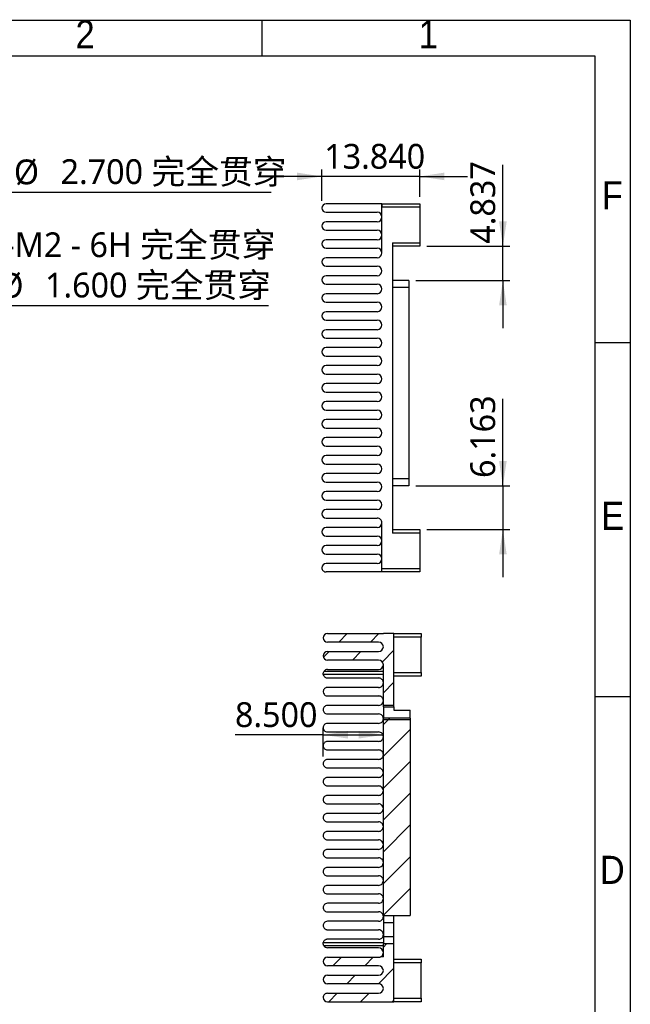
# Model space of a CAD drawing. Header units: millimetres. Extents: x 3 to 207, y 3 to 294.
# Tile 8 of 8: x 121 to 207, y 155 to 294. Entities that reach past the tile are written whole.
import ezdxf

# ---------------------------------------------------------------- set-up
doc = ezdxf.new("R2010")
doc.units = ezdxf.units.MM
doc.linetypes.add('PHANTOM', pattern=[12.7, 6.35, -1.27, 1.27, -1.27, 1.27, -1.27])
for name, color, linetype in [('几何体', 7, 'Continuous'), ('剖面线', 4, 'Continuous'), ('尺寸', 3, 'Continuous'), ('注释', 7, 'Continuous'), ('草图直线', 1, 'Continuous'), ('装饰螺纹线', 6, 'PHANTOM')]:
    doc.layers.add(name, color=color, linetype=linetype)
doc.styles.add('SLDTEXTSTYLE0', font='MSYH.TTC', dxfattribs={"bigfont": 'bigfont'})
doc.styles.add('SLDTEXTSTYLE1', font='MSYH.TTC')
doc.styles.add('SLDTEXTSTYLE2', font='GOTHIC.TTF', dxfattribs={"width": 0.913})
doc.dimstyles.new('SLDDIMSTYLE1', dxfattribs={"dimtxt": 3.5, "dimasz": 3.5, "dimexe": 0, "dimexo": 0.0625, "dimgap": 0.875, "dimtad": 0, "dimtih": 1, "dimtoh": 1, "dimdec": 3, "dimrnd": 1e-09, "dimzin": 4, "dimdsep": 46, "dimtxsty": 'SLDTEXTSTYLE1', "dimblk1": 'NONE', "dimsah": 1, "dimcen": 0, "dimadec": 0, "dimazin": 1, "dimtfac": 1, "dimtdec": 3, "dimtmove": 0, "dimatfit": 3, "dimldrblk": 'NONE', "dimfxl": 1, "dimfrac": 2, "dimtolj": 1, "dimtzin": 12, "dimarcsym": 0})
doc.dimstyles.new('SLDDIMSTYLE10', dxfattribs={"dimtxt": 3.5, "dimasz": 3.5, "dimexe": 0, "dimexo": 0.0625, "dimgap": 0.875, "dimtad": 1, "dimdec": 3, "dimrnd": 1e-09, "dimzin": 12, "dimdsep": 46, "dimtxsty": 'SLDTEXTSTYLE1', "dimsah": 1, "dimcen": 0.09, "dimadec": 0, "dimazin": 3, "dimtfac": 1, "dimtdec": 3, "dimtmove": 0, "dimatfit": 0, "dimfxl": 1, "dimfrac": 2, "dimtolj": 1, "dimtzin": 12, "dimarcsym": 0})
doc.dimstyles.new('SLDDIMSTYLE11', dxfattribs={"dimtxt": 3.5, "dimasz": 3.5, "dimexe": 0, "dimexo": 0.0625, "dimgap": 0.875, "dimtad": 1, "dimdec": 3, "dimrnd": 1e-09, "dimzin": 4, "dimdsep": 46, "dimtxsty": 'SLDTEXTSTYLE1', "dimsah": 1, "dimcen": 0.09, "dimadec": 0, "dimazin": 1, "dimtfac": 1, "dimtdec": 3, "dimtofl": 0, "dimtmove": 0, "dimatfit": 3, "dimfxl": 1, "dimfrac": 2, "dimtolj": 1, "dimtzin": 12, "dimarcsym": 0})
doc.dimstyles.new('SLDDIMSTYLE2', dxfattribs={"dimtxt": 3.5, "dimasz": 3.5, "dimexe": 0, "dimexo": 0.0625, "dimgap": 0.875, "dimtad": 0, "dimtih": 1, "dimtoh": 1, "dimdec": 6, "dimrnd": 1e-09, "dimzin": 12, "dimdsep": 46, "dimtxsty": 'SLDTEXTSTYLE1', "dimblk1": 'NONE', "dimsah": 1, "dimcen": 0, "dimadec": 0, "dimazin": 3, "dimtfac": 1, "dimtdec": 3, "dimtmove": 0, "dimatfit": 3, "dimldrblk": 'NONE', "dimfxl": 1, "dimfrac": 2, "dimtolj": 1, "dimtzin": 12, "dimarcsym": 0})
doc.dimstyles.new('SLDDIMSTYLE8', dxfattribs={"dimtxt": 3.5, "dimasz": 3.5, "dimexe": 0, "dimexo": 0.0625, "dimgap": 0.875, "dimtad": 1, "dimdec": 3, "dimrnd": 1e-09, "dimzin": 4, "dimdsep": 46, "dimtxsty": 'SLDTEXTSTYLE1', "dimsah": 1, "dimcen": 0.09, "dimadec": 0, "dimazin": 1, "dimtfac": 1, "dimtdec": 3, "dimtmove": 0, "dimatfit": 0, "dimfxl": 1, "dimfrac": 2, "dimtolj": 1, "dimtzin": 12, "dimarcsym": 0})

# ---------------------------------------------------------------- blocks, each defined once
blk = doc.blocks.new('_D')
at = {"layer": '尺寸'}
for p, q in [((109.28, 265.95), (113.92, 269.75)), ((113.92, 269.75), (156.26, 269.75)), ((107.19, 264.24), (109.28, 265.95))]:
    blk.add_line(p, q, dxfattribs=at)
blk.add_solid([(109.28, 265.95), (112.33, 267.75), (111.65, 268.58)], dxfattribs=at)
at = {"layer": '尺寸', "char_height": 3.5, "attachment_point": 1}
for s, insert, style in [('4-', (115.51, 274.38), 'SLDTEXTSTYLE1'), ('%%c', (119.9, 274.34), 'SLDTEXTSTYLE1'), (' 2.700 完全贯穿', (125.31, 274.38), 'SLDTEXTSTYLE0')]:
    blk.add_mtext(s, dxfattribs=dict(at, insert=insert, style=style))
blk = doc.blocks.new('_None')
blk = doc.blocks.new('_D_1')
at = {"layer": '尺寸'}
for p, q in [((83.71, 236.05), (114.33, 253.73)), ((114.33, 253.73), (155.85, 253.73)), ((82.33, 235.25), (83.71, 236.05))]:
    blk.add_line(p, q, dxfattribs=at)
blk.add_solid([(83.71, 236.05), (87.01, 237.34), (86.47, 238.27)], dxfattribs=at)
at = {"layer": '尺寸', "char_height": 3.5, "attachment_point": 1}
for s, insert, style in [('3-M2 - 6H 完全贯穿', (115.92, 264.05), 'SLDTEXTSTYLE0'), (' 1.600 完全贯穿', (123.11, 258.36), 'SLDTEXTSTYLE0'), ('%%c', (117.71, 258.32), 'SLDTEXTSTYLE1')]:
    blk.add_mtext(s, dxfattribs=dict(at, insert=insert, style=style))
blk = doc.blocks.new('_D_21')
at = {"layer": '尺寸'}
for p, q in [((163.4, 268.49), (163.4, 272.95)), ((177.24, 269.09), (177.24, 272.95)), ((163.4, 271.95), (156.67, 271.95)), ((177.24, 271.95), (163.4, 271.95)), ((177.24, 271.95), (183.97, 271.95))]:
    blk.add_line(p, q, dxfattribs=at)
for points in [[(163.4, 271.95), (159.9, 272.49), (159.9, 271.41)], [(177.24, 271.95), (180.74, 271.41), (180.74, 272.49)]]:
    blk.add_solid(points, dxfattribs=at)
at = {"layer": '尺寸', "insert": (163.75, 276.54), "char_height": 3.5, "attachment_point": 1, "style": 'SLDTEXTSTYLE1'}
blk.add_mtext('13.840', dxfattribs=at)
blk = doc.blocks.new('_D_22')
at = {"layer": '尺寸'}
for p, q in [((188.99, 262.09), (188.99, 273.6)), ((178.24, 262.09), (189.99, 262.09)), ((188.99, 257.25), (188.99, 262.09)), ((176.68, 257.25), (189.99, 257.25)), ((188.99, 257.25), (188.99, 250.52))]:
    blk.add_line(p, q, dxfattribs=at)
for points in [[(188.99, 262.09), (189.53, 265.59), (188.46, 265.59)], [(188.99, 257.25), (188.46, 253.75), (189.53, 253.75)]]:
    blk.add_solid(points, dxfattribs=at)
at = {"layer": '尺寸', "insert": (184.4, 262.45), "char_height": 3.5, "attachment_point": 1, "rotation": 90, "style": 'SLDTEXTSTYLE1'}
blk.add_mtext('4.837', dxfattribs=at)
blk = doc.blocks.new('_D_23')
at = {"layer": '尺寸'}
for p, q in [((188.99, 228.25), (188.99, 240.53)), ((176.68, 228.25), (189.99, 228.25)), ((188.99, 228.25), (188.99, 222.09)), ((178.24, 222.09), (189.99, 222.09)), ((188.99, 222.09), (188.99, 215.36))]:
    blk.add_line(p, q, dxfattribs=at)
for points in [[(188.99, 228.25), (189.53, 231.75), (188.46, 231.75)], [(188.99, 222.09), (188.46, 218.59), (189.53, 218.59)]]:
    blk.add_solid(points, dxfattribs=at)
at = {"layer": '尺寸', "insert": (184.4, 229.37), "char_height": 3.5, "attachment_point": 1, "rotation": 90, "style": 'SLDTEXTSTYLE1'}
blk.add_mtext('6.163', dxfattribs=at)
blk = doc.blocks.new('_D_24')
at = {"layer": '尺寸'}
for p, q in [((163.6, 190.02), (163.6, 194.1)), ((163.6, 193.1), (151.14, 193.1)), ((163.6, 193.1), (172.1, 193.1))]:
    blk.add_line(p, q, dxfattribs=at)
for points in [[(163.6, 193.1), (167.1, 192.57), (167.1, 193.64)], [(172.1, 193.1), (168.6, 193.64), (168.6, 192.57)]]:
    blk.add_solid(points, dxfattribs=at)
at = {"layer": '尺寸', "insert": (151.14, 197.7), "char_height": 3.5, "attachment_point": 1, "style": 'SLDTEXTSTYLE1'}
blk.add_mtext('8.500', dxfattribs=at)

msp = doc.modelspace()

# ---------------------------------------------------------------- hatches: boundary and pattern name
at = {"layer": '剖面线'}
h = msp.add_hatch(dxfattribs=at)
h.set_pattern_fill('ANSI31', color=256, style=0)
edge = h.paths.add_edge_path(flags=0)
edge.add_arc((164.2004919, 206.8035852), 0.6, 180, 270)
edge.add_line((164.2004919, 206.2035852), (171.4304919, 206.2035852))
edge.add_arc((171.4304919, 205.5335852), 0.67, 0, 90, ccw=False)
edge.add_arc((171.4304919, 205.5335852), 0.67, 270, 360, ccw=False)
edge.add_line((171.4304919, 204.8635852), (164.2004919, 204.8635852))
edge.add_arc((164.2004919, 204.2635852), 0.6, 90, 180)
edge.add_arc((164.2004919, 204.2635852), 0.6, 180, 270)
edge.add_line((164.2004919, 203.6635852), (171.4304919, 203.6635852))
edge.add_arc((171.4304919, 202.9935852), 0.67, 0, 90, ccw=False)
edge.add_line((172.1004919, 202.9935852), (172.1004919, 197.0663092))
edge.add_line((172.1004919, 197.0663092), (173.6004919, 197.0663092))
edge.add_line((173.6004919, 197.0663092), (173.6004919, 207.4034812))
edge.add_line((173.6004919, 207.4034812), (172.1122966, 207.4034812))
edge.add_arc((172.1122966, 208.0734812), 0.67, 268.990462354, 270, ccw=False)
edge.add_line((172.1004919, 207.4035852), (164.2004919, 207.4035852))
edge.add_arc((164.2004919, 206.8035852), 0.6, 90, 180)
h = msp.add_hatch(dxfattribs=at)
h.set_pattern_fill('ANSI31', color=256, style=0)
h.paths.add_polyline_path([(172.1004919, 195.4663092), (172.1004919, 167.5663092), (173.6004919, 167.5663092), (173.6004919, 167.5664524), (175.8804919, 167.5664524), (175.8804919, 195.4663092)], flags=0)
h = msp.add_hatch(dxfattribs=at)
h.set_pattern_fill('ANSI31', color=256, style=0)
edge = h.paths.add_edge_path(flags=0)
edge.add_arc((164.2004919, 158.5435852), 0.6, 180, 270)
edge.add_line((164.2004919, 157.9435852), (171.4304919, 157.9435852))
edge.add_arc((171.4304919, 157.2735852), 0.67, 0, 90, ccw=False)
edge.add_arc((171.4304919, 157.2735852), 0.67, 270, 360, ccw=False)
edge.add_line((171.4304919, 156.6035852), (164.2004919, 156.6035852))
edge.add_arc((164.2004919, 156.0035852), 0.6, 90, 180.000000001)
edge.add_arc((164.2004919, 156.0035852), 0.6, 180, 270)
edge.add_line((164.2004919, 155.4035852), (173.6004919, 155.4035852))
edge.add_line((173.6004919, 155.4035852), (173.6004919, 163.5663092))
edge.add_line((173.6004919, 163.5663092), (172.1004919, 163.5663092))
edge.add_line((172.1004919, 163.5663092), (172.1004919, 161.7663092))
edge.add_line((172.1004919, 161.7663092), (171.7529929, 161.7663092))
edge.add_arc((171.4304919, 162.3535852), 0.67, 270, 298.773263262, ccw=False)
edge.add_line((171.4304919, 161.6835852), (164.2004919, 161.6835852))
edge.add_arc((164.2004919, 161.0835852), 0.6, 90, 180)
edge.add_arc((164.2004919, 161.0835852), 0.6, 180, 270)
edge.add_line((164.2004919, 160.4835852), (171.4304919, 160.4835852))
edge.add_arc((171.4304919, 159.8135852), 0.67, 0, 90, ccw=False)
edge.add_arc((171.4304919, 159.8135852), 0.67, 270, 360, ccw=False)
edge.add_line((171.4304919, 159.1435852), (164.2004919, 159.1435852))
edge.add_arc((164.2004919, 158.5435852), 0.6, 90, 180)

# ---------------------------------------------------------------- linework, layer by layer
at = {"layer": '几何体'}
for p, q in [((171.9021403, 268.09096), (164.0021403, 268.09096)), ((171.9021403, 261.14096), (171.9021403, 267.5909156)), ((171.913945, 267.590856), (171.913945, 268.090856)), ((171.913945, 268.090856), (177.2421403, 268.090856)), ((177.2421403, 267.590856), (171.913945, 267.590856)), ((177.2421403, 268.090856), (177.2421403, 267.590856)), ((177.2421403, 267.590856), (177.2421403, 262.590868)), ((164.0021403, 266.89096), (171.2321403, 266.89096)), ((171.2321403, 265.55096), (164.0021403, 265.55096)), ((164.0021403, 264.35096), (171.2321403, 264.35096)), ((171.2321403, 263.01096), (164.0021403, 263.01096)), ((164.0021403, 261.81096), (171.2321403, 261.81096)), ((173.4021403, 262.590868), (177.2421403, 262.590868)), ((173.4021403, 262.590868), (173.4021403, 221.590948)), ((177.2421403, 262.090868), (173.4021403, 262.090868)), ((177.2421403, 262.590868), (177.2421403, 262.090868)), ((171.2321403, 260.47096), (164.0021403, 260.47096)), ((164.0021403, 259.27096), (171.2321403, 259.27096)), ((171.2321403, 257.93096), (164.0021403, 257.93096)), ((175.6821403, 257.2538272), (173.4021403, 257.2538272)), ((175.6821403, 257.2538272), (175.6821403, 256.2538272)), ((164.0021403, 256.73096), (171.2321403, 256.73096)), ((175.6821403, 256.2538272), (173.4021403, 256.2538272)), ((175.6821403, 256.2538272), (175.6821403, 229.2538272)), ((171.2321403, 255.39096), (164.0021403, 255.39096)), ((164.0021403, 254.19096), (171.2321403, 254.19096)), ((171.2321403, 252.85096), (164.0021403, 252.85096)), ((164.0021403, 251.65096), (171.2321403, 251.65096)), ((171.2321403, 250.31096), (164.0021403, 250.31096)), ((164.0021403, 249.11096), (171.2321403, 249.11096)), ((171.2321403, 247.77096), (164.0021403, 247.77096)), ((164.0021403, 246.57096), (171.2321403, 246.57096)), ((171.2321403, 245.23096), (164.0021403, 245.23096)), ((164.0021403, 244.03096), (171.2321403, 244.03096)), ((171.2321403, 242.69096), (164.0021403, 242.69096)), ((164.0021403, 241.49096), (171.2321403, 241.49096)), ((171.2321403, 240.15096), (164.0021403, 240.15096)), ((164.0021403, 238.95096), (171.2321403, 238.95096)), ((171.2321403, 237.61096), (164.0021403, 237.61096)), ((164.0021403, 236.41096), (171.2321403, 236.41096)), ((171.2321403, 235.07096), (164.0021403, 235.07096)), ((164.0021403, 233.87096), (171.2321403, 233.87096)), ((171.2321403, 232.53096), (164.0021403, 232.53096)), ((164.0021403, 231.33096), (171.2321403, 231.33096)), ((171.2321403, 229.99096), (164.0021403, 229.99096)), ((164.0021403, 228.79096), (171.2321403, 228.79096)), ((175.6821403, 229.2538272), (173.4021403, 229.2538272)), ((175.6821403, 228.2538272), (173.4021403, 228.2538272)), ((175.6821403, 229.2538272), (175.6821403, 228.2538272)), ((171.2321403, 227.45096), (164.0021403, 227.45096)), ((164.0021403, 226.25096), (171.2321403, 226.25096)), ((171.2321403, 224.91096), (164.0021403, 224.91096)), ((164.0021403, 223.71096), (171.2321403, 223.71096)), ((171.9021403, 216.59096), (171.9021403, 223.04096)), ((171.2321403, 222.37096), (164.0021403, 222.37096)), ((164.0021403, 221.17096), (171.2321403, 221.17096)), ((173.4021403, 222.090948), (177.2421403, 222.090948)), ((177.2421403, 221.590948), (173.4021403, 221.590948)), ((177.2421403, 222.090948), (177.2421403, 221.590948)), ((177.2421403, 221.590948), (177.2421403, 216.59096)), ((171.2321403, 219.83096), (164.0021403, 219.83096)), ((164.0021403, 218.63096), (171.2321403, 218.63096)), ((171.2321403, 217.29096), (164.0021403, 217.29096)), ((171.9021403, 216.09096), (164.0021403, 216.09096)), ((171.9021403, 216.09096), (171.9021403, 216.59096)), ((171.9021403, 216.59096), (177.2421403, 216.59096)), ((177.2421403, 216.09096), (171.9021403, 216.09096)), ((177.2421403, 216.59096), (177.2421403, 216.09096)), ((164.2004919, 207.4035852), (172.1004919, 207.4035852)), ((173.6004919, 207.4034812), (172.1122966, 207.4034812)), ((173.6004919, 197.0663092), (173.6004919, 207.4034812)), ((173.6004919, 207.4034812), (177.4404919, 207.4034812)), ((177.4404919, 207.4034812), (177.4404919, 206.9034812)), ((171.4304919, 206.2035852), (164.2004919, 206.2035852)), ((177.4404919, 206.9034812), (173.6004919, 206.9034812)), ((177.4404919, 201.9034932), (177.4404919, 206.9034812)), ((164.2004919, 204.8635852), (171.4304919, 204.8635852)), ((171.4304919, 203.6635852), (164.2004919, 203.6635852)), ((172.1004919, 201.6255331), (163.608558, 201.6255331)), ((163.7392191, 202.1072874), (172.1004919, 202.1072874)), ((164.2004919, 202.3235852), (171.4304919, 202.3235852)), ((172.1004919, 197.0663092), (172.1004919, 202.9935852)), ((173.6004919, 201.9034932), (177.4404919, 201.9034932)), ((177.4404919, 201.9034932), (177.4404919, 201.4034932)), ((164.2004919, 201.1235852), (171.4304919, 201.1235852)), ((177.4404919, 201.4034932), (173.6004919, 201.4034932)), ((171.4304919, 199.7835852), (164.2004919, 199.7835852)), ((164.2004919, 198.5835852), (171.4304919, 198.5835852)), ((171.4304919, 197.2435852), (164.2004919, 197.2435852)), ((172.1004919, 197.0663092), (172.1004919, 195.4663092)), ((172.1004919, 197.0663092), (173.6004919, 197.0663092)), ((173.6004919, 197.0663092), (173.6004919, 196.5664524)), ((173.6004919, 196.5664524), (175.8804919, 196.5664524)), ((175.8804919, 195.4663092), (175.8804919, 196.5664524)), ((164.2004919, 196.0435852), (171.4304919, 196.0435852)), ((171.4304919, 194.7035852), (164.2004919, 194.7035852)), ((175.8804919, 195.4663092), (172.1004919, 195.4663092)), ((172.1004919, 167.5663092), (172.1004919, 195.4663092)), ((175.8804919, 195.4663092), (175.8804919, 167.5664524)), ((164.2004919, 193.5035852), (171.4304919, 193.5035852)), ((171.4304919, 192.1635852), (164.2004919, 192.1635852)), ((164.2004919, 190.9635852), (171.4304919, 190.9635852)), ((171.4304919, 189.6235852), (164.2004919, 189.6235852)), ((164.2004919, 188.4235852), (171.4304919, 188.4235852)), ((171.4304919, 187.0835852), (164.2004919, 187.0835852)), ((164.2004919, 185.8835852), (171.4304919, 185.8835852)), ((171.4304919, 184.5435852), (164.2004919, 184.5435852)), ((164.2004919, 183.3435852), (171.4304919, 183.3435852)), ((171.4304919, 182.0035852), (164.2004919, 182.0035852)), ((164.2004919, 180.8035852), (171.4304919, 180.8035852)), ((171.4304919, 179.4635852), (164.2004919, 179.4635852)), ((164.2004919, 178.2635852), (171.4304919, 178.2635852)), ((171.4304919, 176.9235852), (164.2004919, 176.9235852)), ((164.2004919, 175.7235852), (171.4304919, 175.7235852)), ((171.4304919, 174.3835852), (164.2004919, 174.3835852)), ((164.2004919, 173.1835852), (171.4304919, 173.1835852)), ((171.4304919, 171.8435852), (164.2004919, 171.8435852)), ((164.2004919, 170.6435852), (171.4304919, 170.6435852)), ((171.4304919, 169.3035852), (164.2004919, 169.3035852)), ((164.2004919, 168.1035852), (171.4304919, 168.1035852)), ((172.1004919, 167.5663092), (173.6004919, 167.5663092)), ((172.1004919, 167.5663092), (172.1004919, 166.5663092)), ((173.6004919, 167.5664524), (175.8804919, 167.5664524)), ((173.6004919, 167.5663092), (173.6004919, 167.5664524)), ((173.6004919, 166.5663092), (173.6004919, 167.5663092)), ((171.4304919, 166.7635852), (164.2004919, 166.7635852)), ((164.2004919, 165.5635852), (171.4304919, 165.5635852)), ((173.6004919, 166.5663092), (172.1004919, 166.5663092)), ((172.1004919, 166.5663092), (172.1004919, 164.5663092)), ((173.6004919, 164.5663092), (173.6004919, 166.5663092)), ((171.4304919, 164.2235852), (164.2004919, 164.2235852)), ((173.6004919, 164.5663092), (172.1004919, 164.5663092)), ((172.1004919, 164.5663092), (172.1004919, 163.5663092)), ((173.6004919, 163.5663092), (173.6004919, 164.5663092)), ((163.6154929, 163.7569122), (172.1004919, 163.7569122)), ((172.1004919, 163.3059418), (163.6914706, 163.3059418)), ((171.4304919, 163.0235852), (164.2004919, 163.0235852)), ((172.1004919, 161.7663092), (172.1004919, 163.5663092)), ((173.6004919, 163.5663092), (172.1004919, 163.5663092)), ((173.6004919, 155.4035852), (173.6004919, 163.5663092)), ((164.2004919, 161.6835852), (171.4304919, 161.6835852)), ((172.1004919, 161.7663092), (171.7529929, 161.7663092)), ((173.6004919, 161.4035732), (177.4404919, 161.4035732)), ((177.4404919, 161.4035732), (177.4404919, 160.9035732)), ((171.4304919, 160.4835852), (164.2004919, 160.4835852)), ((177.4404919, 160.9035732), (173.6004919, 160.9035732)), ((177.4404919, 155.9035852), (177.4404919, 160.9035732)), ((164.2004919, 159.1435852), (171.4304919, 159.1435852)), ((171.4304919, 157.9435852), (164.2004919, 157.9435852)), ((164.2004919, 156.6035852), (171.4304919, 156.6035852)), ((173.6004919, 155.9035852), (177.4404919, 155.9035852)), ((177.4404919, 155.9035852), (177.4404919, 155.4035852)), ((164.2004919, 155.4035852), (173.6004919, 155.4035852)), ((177.4404919, 155.4035852), (173.6004919, 155.4035852))]:
    msp.add_line(p, q, dxfattribs=at)
for centre, radius, start, end in [((164.0021403, 267.49096), 0.6, 90, 180), ((164.0021403, 267.49096), 0.6, 180, 270), ((171.913945, 268.760856), 0.67, 268.990462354, 270), ((171.913945, 268.760856), 1.17, 269.421908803, 270), ((171.2321403, 266.22096), 0.67, 0, 90), ((171.2321403, 266.22096), 0.67, 270, 0), ((164.0021403, 264.95096), 0.6, 90, 180), ((164.0021403, 264.95096), 0.6, 180, 270), ((171.2321403, 263.68096), 0.67, 0, 90), ((164.0021403, 262.41096), 0.6, 90, 180), ((171.2321403, 263.68096), 0.67, 270, 0), ((164.0021403, 262.41096), 0.6, 180, 270), ((171.2321403, 261.14096), 0.67, 0, 90), ((164.0021403, 259.87096), 0.6, 90, 180), ((171.2321403, 261.14096), 0.67, 270, 0), ((164.0021403, 259.87096), 0.6, 180, 270), ((171.2321403, 258.60096), 0.67, 0, 90), ((164.0021403, 257.33096), 0.6, 90, 180), ((164.0021403, 257.33096), 0.6, 180, 270), ((171.2321403, 258.60096), 0.67, 270, 0), ((171.2321403, 256.06096), 0.67, 0, 90), ((171.2321403, 256.06096), 0.67, 270, 0), ((164.0021403, 254.79096), 0.6, 90, 180), ((164.0021403, 254.79096), 0.6, 180, 270), ((171.2321403, 253.52096), 0.67, 0, 90), ((171.2321403, 253.52096), 0.67, 270, 0), ((164.0021403, 252.25096), 0.6, 90, 180), ((164.0021403, 252.25096), 0.6, 180, 270), ((164.0021403, 249.71096), 0.6, 90, 180), ((171.2321403, 250.98096), 0.67, 0, 90), ((171.2321403, 250.98096), 0.67, 270, 0), ((164.0021403, 249.71096), 0.6, 180, 270), ((171.2321403, 248.44096), 0.67, 0, 90), ((164.0021403, 247.17096), 0.6, 90, 180), ((171.2321403, 248.44096), 0.67, 270, 0), ((164.0021403, 247.17096), 0.6, 180, 270), ((171.2321403, 245.90096), 0.67, 0, 90), ((164.0021403, 244.63096), 0.6, 90, 180), ((171.2321403, 245.90096), 0.67, 270, 0), ((164.0021403, 244.63096), 0.6, 180, 270), ((171.2321403, 243.36096), 0.67, 0, 90), ((171.2321403, 243.36096), 0.67, 270, 0), ((164.0021403, 242.09096), 0.6, 90, 180), ((164.0021403, 242.09096), 0.6, 180, 270), ((171.2321403, 240.82096), 0.67, 0, 90), ((171.2321403, 240.82096), 0.67, 270, 0), ((164.0021403, 239.55096), 0.6, 90, 180), ((164.0021403, 239.55096), 0.6, 180, 270), ((171.2321403, 238.28096), 0.67, 0, 90), ((171.2321403, 238.28096), 0.67, 270, 0), ((164.0021403, 237.01096), 0.6, 90, 180), ((164.0021403, 237.01096), 0.6, 180, 270), ((171.2321403, 235.74096), 0.67, 0, 90), ((164.0021403, 234.47096), 0.6, 90, 180), ((171.2321403, 235.74096), 0.67, 270, 0), ((164.0021403, 234.47096), 0.6, 180, 270), ((171.2321403, 233.20096), 0.67, 0, 90), ((164.0021403, 231.93096), 0.6, 90, 180), ((171.2321403, 233.20096), 0.67, 270, 0), ((164.0021403, 231.93096), 0.6, 180, 270), ((171.2321403, 230.66096), 0.67, 0, 90), ((164.0021403, 229.39096), 0.6, 90, 180), ((171.2321403, 230.66096), 0.67, 270, 0), ((164.0021403, 229.39096), 0.6, 180, 270), ((171.2321403, 228.12096), 0.67, 0, 90), ((171.2321403, 228.12096), 0.67, 270, 0), ((164.0021403, 226.85096), 0.6, 90, 180), ((164.0021403, 226.85096), 0.6, 180, 270), ((171.2321403, 225.58096), 0.67, 0, 90), ((171.2321403, 225.58096), 0.67, 270, 0), ((164.0021403, 224.31096), 0.6, 90, 180), ((164.0021403, 224.31096), 0.6, 180, 270), ((171.2321403, 223.04096), 0.67, 359.999999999, 90), ((171.2321403, 223.04096), 0.67, 270, 359.999999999), ((164.0021403, 221.77096), 0.6, 90, 180), ((164.0021403, 221.77096), 0.6, 180, 270), ((171.2321403, 220.50096), 0.67, 0, 90), ((164.0021403, 219.23096), 0.6, 90, 180), ((171.2321403, 220.50096), 0.67, 270, 0), ((164.0021403, 219.23096), 0.6, 180, 270), ((171.2321403, 217.96096), 0.67, 0, 90), ((164.0021403, 216.69096), 0.6, 90, 180), ((171.2321403, 217.96096), 0.67, 270, 0), ((164.0021403, 216.69096), 0.6, 179.999999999, 270), ((164.2004919, 206.8035852), 0.6, 90, 180), ((172.1122966, 208.0734812), 0.67, 268.990462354, 270), ((164.2004919, 206.8035852), 0.6, 180, 270), ((171.4304919, 205.5335852), 0.67, 360, 90), ((164.2004919, 204.2635852), 0.6, 90, 180), ((171.4304919, 205.5335852), 0.67, 270, 0), ((164.2004919, 204.2635852), 0.6, 180, 270), ((171.4304919, 202.9935852), 0.67, 0, 90), ((164.2004919, 201.7235852), 0.6, 90, 140.245178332), ((171.4304919, 202.9935852), 0.67, 270, 0), ((164.2004919, 163.6235852), 0.6, 211.965304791, 270), ((171.4304919, 162.3535852), 0.67, 0, 90), ((164.2004919, 161.0835852), 0.6, 90, 180), ((171.4304919, 162.3535852), 0.67, 270, 298.773263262), ((164.2004919, 161.0835852), 0.6, 180, 270), ((171.4304919, 159.8135852), 0.67, 0, 90), ((164.2004919, 158.5435852), 0.6, 90, 180), ((164.2004919, 158.5435852), 0.6, 180, 270), ((171.4304919, 159.8135852), 0.67, 270, 0), ((171.4304919, 157.2735852), 0.67, 360, 90), ((171.4304919, 157.2735852), 0.67, 270, 0), ((164.2004919, 156.0035852), 0.6, 90, 180.000000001), ((164.2004919, 156.0035852), 0.6, 180, 270)]:
    msp.add_arc(centre, radius, start, end, dxfattribs=at)
for points, knots in [([(171.9021403, 267.5909156), (171.9021403, 267.7229752), (171.9021403, 267.8521121), (171.9021403, 268.0366147), (171.9021403, 268.09096), (171.9021403, 268.09096)], [0, 0, 0, 0, 0.5, 0.5, 1, 1, 1, 1]), ([(163.6004919, 201.7235852), (163.6004919, 201.7741122), (163.6073392, 201.8389971), (163.6512898, 201.9756311), (163.6888084, 202.0466855), (163.7392191, 202.1072874)], [0, 0, 0, 0, 0.5, 0.5, 1, 1, 1, 1]), ([(163.608558, 201.6255331), (163.6220672, 201.5439792), (163.6516173, 201.4548281), (163.7565916, 201.3157545), (163.8015436, 201.2678967), (163.9049349, 201.1998019), (163.9457434, 201.17739), (164.0260061, 201.1488146), (164.0555221, 201.1403437), (164.123234, 201.1275834), (164.1618761, 201.1235852), (164.2004919, 201.1235852)], [0, 0, 0, 0, 0.5, 0.5, 0.75, 0.75, 0.875, 0.875, 0.9375, 0.9375, 1, 1, 1, 1]), ([(172.1004919, 200.4535852), (172.1004919, 200.5939446), (172.061119, 200.7240891), (171.931433, 200.9046381), (171.8760016, 200.9630759), (171.7556547, 201.0413429), (171.7092483, 201.0660848), (171.6200452, 201.0969823), (171.5876362, 201.1059923), (171.5132444, 201.1195292), (171.4719351, 201.1235852), (171.4304919, 201.1235852)], [0, 0, 0, 0, 0.5, 0.5, 0.75, 0.75, 0.875, 0.875, 0.9375, 0.9375, 1, 1, 1, 1]), ([(171.4304919, 199.7835852), (171.5046961, 199.7835852), (171.5758619, 199.796423), (171.6976244, 199.8358192), (171.7488517, 199.8617723), (171.8799054, 199.9459347), (171.9382248, 200.0095198), (172.0266739, 200.1380637), (172.0551335, 200.2024181), (172.0921522, 200.3292158), (172.1004919, 200.3919184), (172.1004919, 200.4535852)], [0, 0, 0, 0, 0.125, 0.125, 0.25, 0.25, 0.5, 0.5, 0.75, 0.75, 1, 1, 1, 1]), ([(164.2004919, 199.7835852), (164.1400402, 199.7835852), (164.0816236, 199.7740876), (163.9797088, 199.7440115), (163.9352589, 199.7236045), (163.8204167, 199.6562587), (163.7652183, 199.6025143), (163.6800056, 199.490275), (163.6499587, 199.4305202), (163.6103628, 199.3093285), (163.6004919, 199.2472327), (163.6004919, 199.1835852)], [0, 0, 0, 0, 0.125, 0.125, 0.25, 0.25, 0.5, 0.5, 0.75, 0.75, 1, 1, 1, 1]), ([(163.6004919, 199.1835852), (163.6004919, 199.0635324), (163.6334399, 198.9393207), (163.7647634, 198.7647249), (163.8229859, 198.7083566), (163.9816026, 198.6175106), (164.0876046, 198.5835852), (164.2004919, 198.5835852)], [0, 0, 0, 0, 0.5, 0.5, 0.75, 0.75, 1, 1, 1, 1]), ([(172.1004919, 197.9135852), (172.1004919, 197.9869885), (172.0883844, 198.0604028), (172.0404758, 198.2004607), (172.0047407, 198.2683576), (171.9022244, 198.3963828), (171.8358901, 198.4560527), (171.7058144, 198.526388), (171.6563935, 198.5468043), (171.5488101, 198.5754), (171.4894981, 198.5835852), (171.4304919, 198.5835852)], [0, 0, 0, 0, 0.25, 0.25, 0.5, 0.5, 0.75, 0.75, 0.875, 0.875, 1, 1, 1, 1]), ([(171.4304919, 197.2435852), (171.5457587, 197.2435852), (171.6548628, 197.274192), (171.8338916, 197.369127), (171.9021373, 197.4304388), (172.006341, 197.5610549), (172.0425045, 197.6309187), (172.0896757, 197.7723887), (172.1004919, 197.8430782), (172.1004919, 197.9135852)], [0, 0, 0, 0, 0.25, 0.25, 0.5, 0.5, 0.75, 0.75, 1, 1, 1, 1]), ([(164.2004919, 197.2435852), (164.1012881, 197.2435852), (164.0070114, 197.2182976), (163.8502648, 197.1386307), (163.7885301, 197.0862015), (163.6441507, 196.9137177), (163.6004919, 196.7797584), (163.6004919, 196.6435852)], [0, 0, 0, 0, 0.25, 0.25, 0.5, 0.5, 1, 1, 1, 1]), ([(163.6004919, 196.6435852), (163.6004919, 196.5771559), (163.6114147, 196.5106328), (163.6565156, 196.3813293), (163.6915214, 196.3168712), (163.7892198, 196.2001348), (163.8530018, 196.1466167), (164.0101638, 196.0678229), (164.1053205, 196.0435852), (164.2004919, 196.0435852)], [0, 0, 0, 0, 0.25, 0.25, 0.5, 0.5, 0.75, 0.75, 1, 1, 1, 1]), ([(164.2004919, 194.7035852), (164.1106143, 194.7035852), (164.0231125, 194.6829056), (163.8706474, 194.6117959), (163.8054803, 194.5618043), (163.6503602, 194.388806), (163.6004919, 194.2465091), (163.6004919, 194.1035852)], [0, 0, 0, 0, 0.25, 0.25, 0.5, 0.5, 1, 1, 1, 1]), ([(172.1004919, 195.3735852), (172.1004919, 195.4520329), (172.0871417, 195.5285244), (172.0327911, 195.6776097), (171.9922011, 195.7485781), (171.8806627, 195.8770564), (171.8094924, 195.93443), (171.6360488, 196.0185152), (171.5341415, 196.0435852), (171.4304919, 196.0435852)], [0, 0, 0, 0, 0.25, 0.25, 0.5, 0.5, 0.75, 0.75, 1, 1, 1, 1]), ([(171.4304919, 194.7035852), (171.5330972, 194.7035852), (171.6329376, 194.7277712), (171.8056575, 194.8102817), (171.8788653, 194.8682627), (172.0493918, 195.0640351), (172.1004919, 195.2200554), (172.1004919, 195.3735852)], [0, 0, 0, 0, 0.25, 0.25, 0.5, 0.5, 1, 1, 1, 1]), ([(163.6004919, 194.1035852), (163.6004919, 193.9623014), (163.6494254, 193.8191196), (163.8066848, 193.6441674), (163.8727497, 193.5940351), (164.0252856, 193.5236205), (164.1129421, 193.5035852), (164.2004919, 193.5035852)], [0, 0, 0, 0, 0.5, 0.5, 0.75, 0.75, 1, 1, 1, 1]), ([(172.1004919, 192.8335852), (172.1004919, 192.9980512), (172.0416592, 193.1584547), (171.8655651, 193.3504534), (171.7922193, 193.4051986), (171.6224535, 193.4822294), (171.5266337, 193.5035852), (171.4304919, 193.5035852)], [0, 0, 0, 0, 0.5, 0.5, 0.75, 0.75, 1, 1, 1, 1]), ([(164.2004919, 192.1635852), (164.0304578, 192.1635852), (163.8696396, 192.0877972), (163.7097326, 191.9174505), (163.6689543, 191.8519293), (163.6141717, 191.7115824), (163.6004919, 191.6383604), (163.6004919, 191.5635852)], [0, 0, 0, 0, 0.5, 0.5, 0.75, 0.75, 1, 1, 1, 1]), ([(171.4304919, 192.1635852), (171.5266494, 192.1635852), (171.6209476, 192.184623), (171.7893811, 192.260328), (171.863639, 192.3150123), (171.982144, 192.4434388), (172.0266802, 192.5167158), (172.0861437, 192.6724412), (172.1004919, 192.7524915), (172.1004919, 192.8335852)], [0, 0, 0, 0, 0.25, 0.25, 0.5, 0.5, 0.75, 0.75, 1, 1, 1, 1]), ([(163.6004919, 191.5635852), (163.6004919, 191.4150047), (163.6552878, 191.2675842), (163.8172702, 191.0952294), (163.8825307, 191.0480614), (164.0341365, 190.981185), (164.1169201, 190.9635852), (164.2004919, 190.9635852)], [0, 0, 0, 0, 0.5, 0.5, 0.75, 0.75, 1, 1, 1, 1]), ([(172.1004919, 190.2935852), (172.1004919, 190.4626968), (172.0363726, 190.6291545), (171.8546444, 190.8196025), (171.7819694, 190.8712844), (171.6141934, 190.9443744), (171.5228025, 190.9635852), (171.4304919, 190.9635852)], [0, 0, 0, 0, 0.5, 0.5, 0.75, 0.75, 1, 1, 1, 1]), ([(164.2004919, 189.6235852), (164.0362238, 189.6235852), (163.8778329, 189.5529664), (163.6607937, 189.3286738), (163.6004919, 189.1763981), (163.6004919, 189.0235852)], [0, 0, 0, 0, 0.5, 0.5, 1, 1, 1, 1]), ([(171.4304919, 189.6235852), (171.5229515, 189.6235852), (171.613783, 189.6428559), (171.7794269, 189.7145441), (171.8540932, 189.7671795), (172.0354112, 189.9566332), (172.1004919, 190.1259227), (172.1004919, 190.2935852)], [0, 0, 0, 0, 0.25, 0.25, 0.5, 0.5, 1, 1, 1, 1]), ([(163.6004919, 189.0235852), (163.6004919, 188.8714619), (163.6595096, 188.7196193), (163.8247782, 188.5491345), (163.890721, 188.5034443), (164.0390677, 188.440107), (164.1197239, 188.4235852), (164.2004919, 188.4235852)], [0, 0, 0, 0, 0.5, 0.5, 0.75, 0.75, 1, 1, 1, 1]), ([(172.1004919, 187.7535852), (172.1004919, 187.9257103), (172.0326513, 188.0961862), (171.8477294, 188.2851685), (171.7743046, 188.3355654), (171.6095145, 188.4053973), (171.5201022, 188.4235852), (171.4304919, 188.4235852)], [0, 0, 0, 0, 0.5, 0.5, 0.75, 0.75, 1, 1, 1, 1]), ([(171.4304919, 187.0835852), (171.5207276, 187.0835852), (171.6093559, 187.101807), (171.7731772, 187.171027), (171.8477925, 187.2221647), (172.0314239, 187.4095344), (172.1004919, 187.5822724), (172.1004919, 187.7535852)], [0, 0, 0, 0, 0.25, 0.25, 0.5, 0.5, 1, 1, 1, 1]), ([(164.2004919, 187.0835852), (164.039651, 187.0835852), (163.8831509, 187.0162462), (163.6635926, 186.7937015), (163.6004919, 186.6386924), (163.6004919, 186.4835852)], [0, 0, 0, 0, 0.5, 0.5, 1, 1, 1, 1]), ([(163.6004919, 186.4835852), (163.6004919, 186.3289386), (163.6623281, 186.1745662), (163.8851058, 185.9491278), (164.0421233, 185.8835852), (164.2004919, 185.8835852)], [0, 0, 0, 0, 0.5, 0.5, 1, 1, 1, 1]), ([(172.1004919, 185.2135852), (172.1004919, 185.3006052), (172.0833146, 185.3878198), (172.0167928, 185.5494221), (171.9680935, 185.6230793), (171.8436096, 185.7484073), (171.7699505, 185.7979454), (171.6068321, 185.8659755), (171.518608, 185.8835852), (171.4304919, 185.8835852)], [0, 0, 0, 0, 0.25, 0.25, 0.5, 0.5, 0.75, 0.75, 1, 1, 1, 1]), ([(171.4304919, 184.5435852), (171.5195009, 184.5435852), (171.6068718, 184.5612333), (171.7696285, 184.629069), (171.8440798, 184.6792667), (172.0290511, 184.8654017), (172.1004919, 185.0398984), (172.1004919, 185.2135852)], [0, 0, 0, 0, 0.25, 0.25, 0.5, 0.5, 1, 1, 1, 1]), ([(164.2004919, 184.5435852), (164.0414299, 184.5435852), (163.8860566, 184.4780257), (163.6650634, 184.256335), (163.6004919, 184.0999495), (163.6004919, 183.9435852)], [0, 0, 0, 0, 0.5, 0.5, 1, 1, 1, 1]), ([(163.6004919, 183.9435852), (163.6004919, 183.7874646), (163.6638607, 183.6319182), (163.8877269, 183.4075932), (164.0436385, 183.3435852), (164.2004919, 183.3435852)], [0, 0, 0, 0, 0.5, 0.5, 1, 1, 1, 1]), ([(172.1004919, 182.6735852), (172.1004919, 182.7609747), (172.0831143, 182.848755), (172.0159907, 183.0109152), (171.9668652, 183.0847082), (171.8418451, 183.209782), (171.7681032, 183.258944), (171.6056882, 183.3262202), (171.5179725, 183.3435852), (171.4304919, 183.3435852)], [0, 0, 0, 0, 0.25, 0.25, 0.5, 0.5, 0.75, 0.75, 1, 1, 1, 1]), ([(171.4304919, 182.0035852), (171.5190561, 182.0035852), (171.6059623, 182.0210281), (171.7682938, 182.0883412), (171.8426402, 182.1381587), (172.0280742, 182.3237479), (172.1004919, 182.4988021), (172.1004919, 182.6735852)], [0, 0, 0, 0, 0.25, 0.25, 0.5, 0.5, 1, 1, 1, 1]), ([(164.2004919, 182.0035852), (164.0418642, 182.0035852), (163.8867465, 181.9384653), (163.6653358, 181.7168596), (163.6004919, 181.5600995), (163.6004919, 181.4035852)], [0, 0, 0, 0, 0.5, 0.5, 1, 1, 1, 1]), ([(163.6004919, 181.4035852), (163.6004919, 181.2470757), (163.6641719, 181.0914303), (163.8880826, 180.8674133), (164.0438052, 180.8035852), (164.2004919, 180.8035852)], [0, 0, 0, 0, 0.5, 0.5, 1, 1, 1, 1]), ([(172.1004919, 180.1335852), (172.1004919, 180.2207361), (172.0832243, 180.3083064), (172.0162876, 180.4703797), (171.9672574, 180.5442086), (171.8422617, 180.6694718), (171.7684728, 180.7187454), (171.605908, 180.7861745), (171.5180721, 180.8035852), (171.4304919, 180.8035852)], [0, 0, 0, 0, 0.25, 0.25, 0.5, 0.5, 0.75, 0.75, 1, 1, 1, 1]), ([(164.2004919, 179.4635852), (164.0410235, 179.4635852), (163.8852509, 179.397592), (163.6644356, 179.1753282), (163.6004919, 179.0191074), (163.6004919, 178.8635852)], [0, 0, 0, 0, 0.5, 0.5, 1, 1, 1, 1]), ([(171.4304919, 179.4635852), (171.5193228, 179.4635852), (171.6065032, 179.4811566), (171.7690023, 179.5487315), (171.8433572, 179.5987234), (172.028406, 179.7843882), (172.1004919, 179.9589811), (172.1004919, 180.1335852)], [0, 0, 0, 0, 0.25, 0.25, 0.5, 0.5, 1, 1, 1, 1]), ([(163.6004919, 178.8635852), (163.6004919, 178.7077765), (163.6632824, 178.5530485), (163.8862324, 178.328545), (164.0426547, 178.2635852), (164.2004919, 178.2635852)], [0, 0, 0, 0, 0.5, 0.5, 1, 1, 1, 1]), ([(172.1004919, 177.5935852), (172.1004919, 177.7661984), (172.031501, 177.9385662), (171.8449201, 178.1274206), (171.7711194, 178.1773123), (171.6075256, 178.2458302), (171.5189255, 178.2635852), (171.4304919, 178.2635852)], [0, 0, 0, 0, 0.5, 0.5, 0.75, 0.75, 1, 1, 1, 1]), ([(164.2004919, 176.9235852), (164.0387741, 176.9235852), (163.8814537, 176.8553175), (163.6622822, 176.6315706), (163.6004919, 176.4769745), (163.6004919, 176.3235852)], [0, 0, 0, 0, 0.5, 0.5, 1, 1, 1, 1]), ([(171.4304919, 176.9235852), (171.5203437, 176.9235852), (171.6085643, 176.9416394), (171.7718394, 177.0102971), (171.8462664, 177.0610013), (172.0300778, 177.2473874), (172.1004919, 177.4203918), (172.1004919, 177.5935852)], [0, 0, 0, 0, 0.25, 0.25, 0.5, 0.5, 1, 1, 1, 1]), ([(163.6004919, 176.3235852), (163.6004919, 176.1695307), (163.661176, 176.0168886), (163.8267695, 175.8475992), (163.8925338, 175.8024451), (164.0401373, 175.7398801), (164.1202275, 175.7235852), (164.2004919, 175.7235852)], [0, 0, 0, 0, 0.5, 0.5, 0.75, 0.75, 1, 1, 1, 1]), ([(172.1004919, 175.0535852), (172.1004919, 175.2233386), (172.0346877, 175.3928573), (171.85014, 175.5833116), (171.7764882, 175.6343619), (171.610801, 175.7051246), (171.520704, 175.7235852), (171.4304919, 175.7235852)], [0, 0, 0, 0, 0.5, 0.5, 0.75, 0.75, 1, 1, 1, 1]), ([(164.2004919, 174.3835852), (164.0347192, 174.3835852), (163.8750384, 174.3113921), (163.6586777, 174.0851435), (163.6004919, 173.9337052), (163.6004919, 173.7835852)], [0, 0, 0, 0, 0.5, 0.5, 1, 1, 1, 1]), ([(171.4304919, 174.3835852), (171.6140959, 174.3835852), (171.7910179, 174.4625917), (172.0332368, 174.7130695), (172.1004919, 174.8829512), (172.1004919, 175.0535852)], [0, 0, 0, 0, 0.5, 0.5, 1, 1, 1, 1]), ([(163.6004919, 173.7835852), (163.6004919, 173.6322706), (163.6578049, 173.4832542), (163.820527, 173.3126249), (163.8856233, 173.266306), (164.0359218, 173.2008016), (164.1177976, 173.1835852), (164.2004919, 173.1835852)], [0, 0, 0, 0, 0.5, 0.5, 0.75, 0.75, 1, 1, 1, 1]), ([(172.1004919, 172.5135852), (172.1004919, 172.6793373), (172.0394515, 172.8438708), (171.8585927, 173.0364473), (171.7856969, 173.0891688), (171.6163421, 173.1639134), (171.5238513, 173.1835852), (171.4304919, 173.1835852)], [0, 0, 0, 0, 0.5, 0.5, 0.75, 0.75, 1, 1, 1, 1]), ([(171.4304919, 171.8435852), (171.5255696, 171.8435852), (171.6187638, 171.8641233), (171.7857798, 171.9382439), (171.8597359, 171.99185), (171.9786766, 172.118678), (172.0241233, 172.1917605), (172.0852362, 172.3484209), (172.1004919, 172.4300809), (172.1004919, 172.5135852)], [0, 0, 0, 0, 0.25, 0.25, 0.5, 0.5, 0.75, 0.75, 1, 1, 1, 1]), ([(164.2004919, 171.8435852), (164.1142364, 171.8435852), (164.0296658, 171.8246748), (163.8787598, 171.7567471), (163.8123106, 171.7077336), (163.6532755, 171.5351811), (163.6004919, 171.3887273), (163.6004919, 171.2435852)], [0, 0, 0, 0, 0.25, 0.25, 0.5, 0.5, 1, 1, 1, 1]), ([(163.6004919, 171.2435852), (163.6004919, 171.0965659), (163.6530215, 170.9529352), (163.8106692, 170.7808882), (163.8763756, 170.7317988), (164.0284831, 170.6627327), (164.1143459, 170.6435852), (164.2004919, 170.6435852)], [0, 0, 0, 0, 0.5, 0.5, 0.75, 0.75, 1, 1, 1, 1]), ([(172.1004919, 169.9735852), (172.1004919, 170.0522436), (172.0866119, 170.1314148), (172.0304198, 170.2826001), (171.9871685, 170.3563651), (171.8714642, 170.4853984), (171.7981276, 170.5416947), (171.6259121, 170.6214396), (171.5285558, 170.6435852), (171.4304919, 170.6435852)], [0, 0, 0, 0, 0.25, 0.25, 0.5, 0.5, 0.75, 0.75, 1, 1, 1, 1]), ([(171.4304919, 169.3035852), (171.5313298, 169.3035852), (171.6294333, 169.3269045), (171.8000383, 169.4068321), (171.8724265, 169.4626869), (172.0447491, 169.6553381), (172.1004919, 169.8138459), (172.1004919, 169.9735852)], [0, 0, 0, 0, 0.25, 0.25, 0.5, 0.5, 1, 1, 1, 1]), ([(164.2004919, 169.3035852), (164.1083473, 169.3035852), (164.0187443, 169.2817973), (163.8639753, 169.2076864), (163.7984929, 169.1556718), (163.6461957, 168.9805286), (163.6004919, 168.8409857), (163.6004919, 168.7035852)], [0, 0, 0, 0, 0.25, 0.25, 0.5, 0.5, 1, 1, 1, 1]), ([(163.6004919, 168.7035852), (163.6004919, 168.6335112), (163.6123883, 168.5651211), (163.6609308, 168.4317176), (163.6972205, 168.3681377), (163.7970561, 168.2529781), (163.8608115, 168.2015105), (164.0162383, 168.1260799), (164.1075801, 168.1035852), (164.2004919, 168.1035852)], [0, 0, 0, 0, 0.25, 0.25, 0.5, 0.5, 0.75, 0.75, 1, 1, 1, 1]), ([(172.1004919, 167.4335852), (172.1004919, 167.5075387), (172.0883648, 167.5816781), (172.0381852, 167.7258815), (171.9992081, 167.7978561), (171.8901743, 167.9283816), (171.8189189, 167.9882709), (171.6433231, 168.076434), (171.5368951, 168.1035852), (171.4304919, 168.1035852)], [0, 0, 0, 0, 0.25, 0.25, 0.5, 0.5, 0.75, 0.75, 1, 1, 1, 1]), ([(171.4304919, 166.7635852), (171.5417776, 166.7635852), (171.647326, 166.7920721), (171.822406, 166.8813539), (171.8910643, 166.9398752), (172.0517385, 167.1321574), (172.1004919, 167.2814774), (172.1004919, 167.4335852)], [0, 0, 0, 0, 0.25, 0.25, 0.5, 0.5, 1, 1, 1, 1]), ([(164.2004919, 166.7635852), (164.0967095, 166.7635852), (163.9986103, 166.7358458), (163.8383783, 166.6505268), (163.7775036, 166.5956151), (163.6845599, 166.478836), (163.6522784, 166.4163733), (163.6101735, 166.2899341), (163.6004919, 166.2267061), (163.6004919, 166.1635852)], [0, 0, 0, 0, 0.25, 0.25, 0.5, 0.5, 0.75, 0.75, 1, 1, 1, 1]), ([(163.6004919, 166.1635852), (163.6004919, 166.0981096), (163.6112526, 166.03254), (163.653954, 165.9073194), (163.6857576, 165.8466434), (163.7774937, 165.7317564), (163.8368926, 165.6781846), (163.9535038, 165.6149948), (163.9978217, 165.5966473), (164.0943339, 165.5709434), (164.1475638, 165.5635852), (164.2004919, 165.5635852)], [0, 0, 0, 0, 0.25, 0.25, 0.5, 0.5, 0.75, 0.75, 0.875, 0.875, 1, 1, 1, 1]), ([(172.1004919, 164.8935852), (172.1004919, 164.9602495), (172.0906281, 165.0280848), (172.048177, 165.162537), (172.0153462, 165.2304164), (171.9178145, 165.3605183), (171.8528519, 165.4236549), (171.6754569, 165.5255299), (171.5569336, 165.5635852), (171.4304919, 165.5635852)], [0, 0, 0, 0, 0.25, 0.25, 0.5, 0.5, 0.75, 0.75, 1, 1, 1, 1]), ([(164.2004919, 164.2235852), (164.1464775, 164.2235852), (164.0939726, 164.216006), (164.0010491, 164.1915036), (163.9598112, 164.1746589), (163.8529766, 164.1192373), (163.8006706, 164.0750609), (163.7183208, 163.9857982), (163.6877109, 163.9393207), (163.6415429, 163.8476596), (163.6257879, 163.8020838), (163.6154929, 163.7569122)], [0, 0, 0, 0, 0.125, 0.125, 0.25, 0.25, 0.5, 0.5, 0.75, 0.75, 1, 1, 1, 1]), ([(171.4304919, 164.2235852), (171.4987415, 164.2235852), (171.5645054, 164.2344297), (171.6786483, 164.2683941), (171.7280625, 164.2912599), (171.8558352, 164.3665568), (171.9169683, 164.4262607), (172.0117482, 164.5512512), (172.0451949, 164.6177294), (172.0894023, 164.7528968), (172.1004919, 164.8222952), (172.1004919, 164.8935852)], [0, 0, 0, 0, 0.125, 0.125, 0.25, 0.25, 0.5, 0.5, 0.75, 0.75, 1, 1, 1, 1]), ([(163.6914706, 163.3059418), (163.6593852, 163.3573586), (163.6356972, 163.413249), (163.6062367, 163.5231109), (163.6004919, 163.5767543), (163.6004919, 163.6235852)], [0, 0, 0, 0, 0.5, 0.5, 1, 1, 1, 1]), ([(171.7529929, 161.7663092), (171.7529929, 161.7663092), (171.7770225, 161.7785385), (171.847928, 161.8277437), (171.8930052, 161.8645213), (171.978183, 161.9622587), (172.0187531, 162.0232206), (172.0796335, 162.169718), (172.1004919, 162.2555435), (172.1004919, 162.3535852)], [0, 0, 0, 0, 0.25, 0.25, 0.5, 0.5, 0.75, 0.75, 1, 1, 1, 1])]:
    msp.add_open_spline(points, degree=3, knots=knots, dxfattribs=at)
for points in [[(163.608558, 201.6255331), (163.6053939, 201.6446346), (163.6004919, 201.6777773), (163.6004919, 201.7235852)], [(163.6004919, 163.6235852), (163.6004919, 163.6803191), (163.6083056, 163.7253767), (163.6154929, 163.7569122)]]:
    msp.add_open_spline(points, degree=3, dxfattribs=at)
at = {"layer": '草图直线'}
for p, q in [((3, 294), (207, 294)), ((155, 289), (155, 294)), ((207, 294), (207, 3)), ((8, 289), (202, 289)), ((202, 289), (202, 8)), ((202, 248.5), (207, 248.5)), ((202, 198.5), (207, 198.5))]:
    msp.add_line(p, q, dxfattribs=at)
at = {"layer": '装饰螺纹线'}
for p, q in [((172.1004919, 197.2663092), (173.6004919, 197.2663092)), ((172.1004919, 195.2663092), (175.8804919, 195.2663092))]:
    msp.add_line(p, q, dxfattribs=at)

# ---------------------------------------------------------------- texts
at = {"layer": '注释', "char_height": 3.96875, "attachment_point": 2, "style": 'SLDTEXTSTYLE2'}
for s, insert in [('2', (129.9600369, 294.0136245)), ('1', (178.4600369, 294.0136245)), ('F', (204.4577402, 271.2636245)), ('E', (204.5078089, 226.0136245)), ('D', (204.4526873, 176.0136245))]:
    msp.add_mtext(s, dxfattribs=dict(at, insert=insert))

# ---------------------------------------------------------------- dimensions: what is measured, and where the dimension line sits
at = {"layer": '尺寸'}
for base, p1, p2, dimstyle, picture, middle in [((163.4021403, 271.9486258), (177.2421403, 268.090856), (163.4021403, 267.49096), 'SLDDIMSTYLE8', '_D_21', (170.5888448, 271.9486258)), ((172.1004919, 193.1044244), (163.6004919, 189.0235852), (172.1004919, 202.9935852), 'SLDDIMSTYLE11', '_D_24', (156.7123046, 193.1044244))]:
    dim = msp.add_linear_dim(base=base, p1=p1, p2=p2, dimstyle=dimstyle, dxfattribs=at)
    dim.commit()
    dim.dimension.update_dxf_attribs({"geometry": picture, "text_midpoint": middle, "dimtype": 160})
for base, p1, p2, picture, middle in [((188.9944752, 262.090868), (175.6821403, 257.2538272), (177.2421403, 262.090868), '_D_22', (188.9944752, 268.0212118)), ((188.9944752, 222.090948), (175.6821403, 228.2538272), (177.2421403, 222.090948), '_D_23', (188.9944752, 234.9501781))]:
    dim = msp.add_linear_dim(base=base, p1=p1, p2=p2, angle=90, dimstyle='SLDDIMSTYLE10', dxfattribs=at)
    dim.commit()
    dim.dimension.update_dxf_attribs({"geometry": picture, "text_midpoint": middle, "dimtype": 160})
dim = msp.add_diameter_dim_2p(p1=(107.1938181, 264.2350693), p2=(109.2819932, 265.9466547), text='4-<> 完全贯穿\\P', dimstyle='SLDDIMSTYLE1', dxfattribs=at)
dim.commit()
dim.dimension.update_dxf_attribs({"geometry": '_D', "text_midpoint": (135.8835074, 272.6130555), "dimtype": 163})
dim = msp.add_diameter_dim_2p(p1=(82.3268461, 235.253684), p2=(83.7124867, 236.053684), text='3-M2 - 6H 完全贯穿\\P%%c 1.600 完全贯穿\\P', dimstyle='SLDDIMSTYLE2', override={"dimpost": '<>'}, dxfattribs=at)
dim.commit()
dim.dimension.update_dxf_attribs({"geometry": '_D_1', "text_midpoint": (135.8835074, 259.4395061), "dimtype": 163})

doc.saveas('drawing.dxf')
